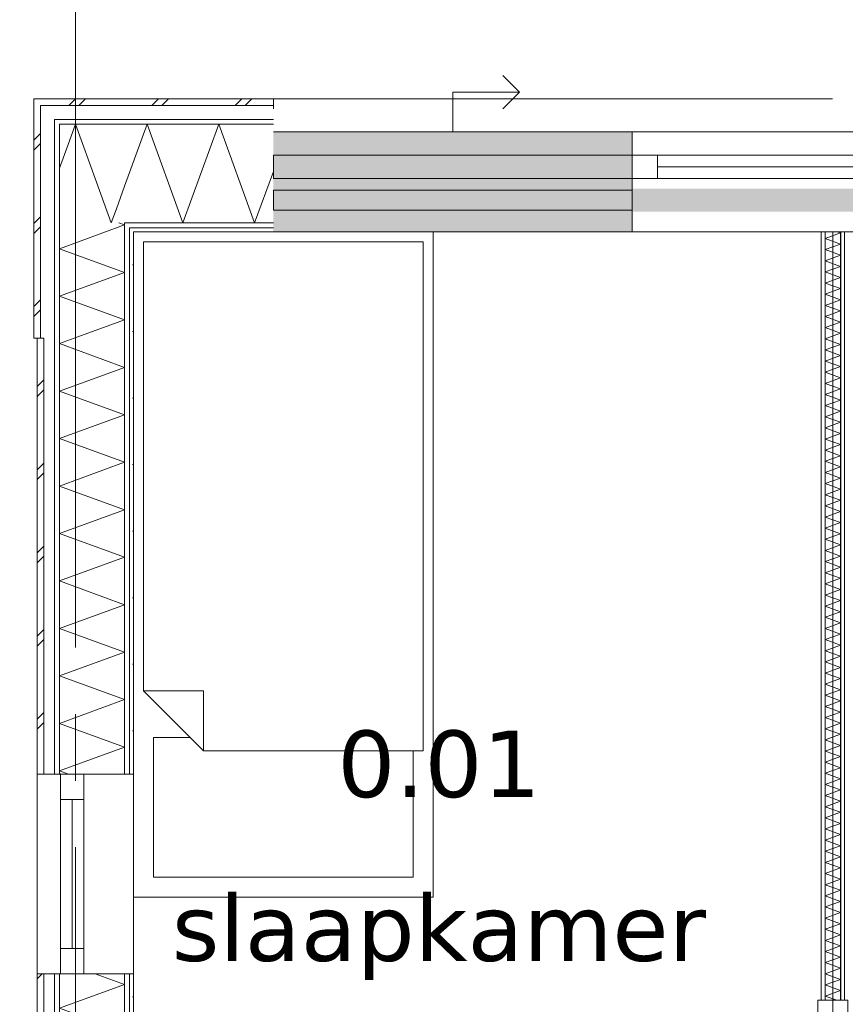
# Model space of a CAD drawing. Header units: millimetres. Extents: x -14925 to 266687, y -3550 to 35834.
# Tile 170 of 244: x 120707 to 123187, y 15278 to 18238. Entities that reach past the tile are written whole.
import ezdxf
from ezdxf.enums import TextEntityAlignment as Align

# ---------------------------------------------------------------- set-up
doc = ezdxf.new("R2010")
doc.units = ezdxf.units.MM
doc.header["$MEASUREMENT"] = 0
doc.linetypes.add('B0204', pattern=[2600, 2000, -200, 200, -200])
for name, color, linetype in [('21 Buitenwanden', 7, 'Continuous'), ('A Stramien', 7, 'Continuous'), ('New_21 Buitenwanden', 7, 'Continuous'), ('New_21 Buitenwanden 2D arcering', 7, 'Continuous'), ('New_21 Buitenwanden Afdek-arcering', 7, 'Continuous'), ('New_21 Buitenwanden Deuren', 7, 'Continuous'), ('New_21 Buitenwanden Doorsnede-arcering', 7, 'Continuous'), ('New_21 Buitenwanden Laagscheidingslijnen', 7, 'Continuous'), ('New_21 Buitenwanden Ramen', 7, 'Continuous'), ('New_22 C Binnenwanden', 7, 'Continuous'), ('New_22 C Binnenwanden Deuren', 7, 'Continuous'), ('New_22 C Binnenwanden Doorsnede-arcering', 7, 'Continuous'), ('New_22 C Binnenwanden Laagscheidingslijnen', 7, 'Continuous'), ('New_82 Interieur', 7, 'Continuous'), ('New_Z Gebruiksopp', 7, 'Continuous'), ('New_Z Gebruiksopp Zone omranding', 7, 'Continuous'), ('New_Z Gebruiksopp Zone tekst', 7, 'Continuous'), ('Tekst_dim 1_ 100 .DO', 7, 'Continuous')]:
    doc.layers.add(name, color=color, linetype=linetype)
doc.styles.add('GENERATED_STYLE_1', font='verdana.ttf')
doc.styles.add('GENERATED_STYLE_2', font='verdana.ttf')
doc.dimstyles.new('GENERATED_STYLE__2', dxfattribs={"dimtxt": 400, "dimasz": 380, "dimexe": 0.18, "dimexo": 0.0625, "dimgap": 0, "dimtad": 1, "dimtih": 1, "dimtoh": 1, "dimdec": 0, "dimzin": 0, "dimdsep": 46, "dimtxsty": 'GENERATED_STYLE_2', "dimblk": 'ARROWHEAD_7', "dimblk1": 'ARROWHEAD_7', "dimblk2": 'ARROWHEAD_7', "dimcen": 0.09, "dimse1": 1, "dimse2": 1, "dimclrd": 9, "dimclre": 9, "dimclrt": 9, "dimadec": 1, "dimazin": 0, "dimtfac": 1, "dimtdec": 4, "dimtmove": 0, "dimatfit": 3, "dimfxl": 1, "dimtolj": 1, "dimtzin": 0, "dimarcsym": 0})
pattern_1 = [(270, (120873.91, 0), (100, 0), [])]
pattern_2 = [(180, (120873.91, 0), (0, 100), [])]
pattern_3 = [(180, (120873.9, 0), (0, 346.41), [0, -200]), (180, (120773.9, -173.2), (0, 346.41), [0, -200])]
pattern_4 = [(270, (120873.9, 0), (346.41, 0), [0, -200]), (270, (121047.1, -100), (346.41, 0), [0, -200])]

# ---------------------------------------------------------------- blocks, each defined once
blk = doc.blocks.new('slaapkamer_0.01_85_1', base_point=(121966.4, 16233.8))
at = {"layer": 'New_Z Gebruiksopp Zone tekst', "color": 2, "lineweight": 0}
for tag, style, p in [('DUMMY_941', 'GENERATED_STYLE_1', (121966.4, 16171.7)), ('DUMMY_942', 'GENERATED_STYLE_2', (121966.4, 15674.5))]:
    blk.add_attdef(tag, text='', height=200, dxfattribs=dict(at, style=style)).set_placement(p, align=Align.TOP_LEFT)
for tag, style, p in [('ROOM_NUMBER', 'GENERATED_STYLE_1', (121966.4, 16101)), ('ROOM_NAME', 'GENERATED_STYLE_2', (121966.4, 15608.6))]:
    blk.add_attdef(tag, text='', height=200, dxfattribs=dict(at, style=style)).set_placement(p, align=Align.TOP_CENTER)
blk = doc.blocks.new('Rnx horizontaal 26[45]_1', base_point=(120873.9, 0))
at = {"layer": 'New_21 Buitenwanden Ramen', "color": 7, "linetype": 'Continuous', "lineweight": 0}
for p, q in [((123700.9, 17900), (122546.9, 17900)), ((122546.9, 17900), (122546.9, 17880)), ((122546.9, 17880), (122546.9, 17838)), ((123700.9, 17900), (123700.9, 17880)), ((123700.9, 17880), (123700.9, 17838)), ((122546.9, 17838), (122546.9, 17830)), ((123700.9, 17830), (122546.9, 17830)), ((122622.9, 17830), (122546.9, 17830)), ((122546.9, 17830), (122546.9, 17823)), ((122546.9, 17830), (122546.9, 17823)), ((122546.9, 17823), (122546.9, 17760)), ((122546.9, 17823), (122546.9, 17760)), ((122622.9, 17760), (122622.9, 17830)), ((123624.9, 17830), (122622.9, 17830)), ((123700.9, 17830), (123624.9, 17830)), ((123624.9, 17830), (123624.9, 17760)), ((123700.9, 17838), (123700.9, 17830)), ((123700.9, 17830), (123700.9, 17823)), ((123700.9, 17830), (123700.9, 17823)), ((123700.9, 17823), (123700.9, 17760)), ((123700.9, 17823), (123700.9, 17760)), ((123624.9, 17795), (122622.9, 17795)), ((122546.9, 17760), (122622.9, 17760)), ((122546.9, 17760), (122546.9, 17627)), ((122546.9, 17760), (122546.9, 17627)), ((122622.9, 17760), (123624.9, 17760)), ((123624.9, 17760), (123700.9, 17760)), ((123700.9, 17760), (123700.9, 17627)), ((123700.9, 17760), (123700.9, 17627)), ((122546.9, 17627), (122546.9, 17612)), ((122546.9, 17627), (122546.9, 17612)), ((122546.9, 17612), (122546.9, 17600)), ((122546.9, 17612), (122546.9, 17600)), ((123700.9, 17627), (123700.9, 17612)), ((123700.9, 17627), (123700.9, 17612)), ((123700.9, 17612), (123700.9, 17600)), ((123700.9, 17612), (123700.9, 17600)), ((122546.9, 17600), (122534.9, 17600)), ((122546.9, 17600), (122534.9, 17600)), ((123700.9, 17600), (122546.9, 17600)), ((123700.9, 17600), (123712.9, 17600)), ((123700.9, 17600), (123712.9, 17600))]:
    blk.add_line(p, q, dxfattribs=at)
for p in [(122546.9, 17830), (123700.9, 17830)]:
    blk.add_point(p, dxfattribs=at)
blk = doc.blocks.new('D1 26[113]_1', base_point=(120873.9, 0))
at = {"layer": 'New_21 Buitenwanden Deuren', "color": 7, "linetype": 'Continuous', "lineweight": 0}
for p, q in [((123700.9, 17900), (123700.9, 17880)), ((123700.9, 17880), (123700.9, 17838)), ((124778.9, 17900), (124778.9, 17880)), ((124778.9, 17880), (124778.9, 17838)), ((123700.9, 17838), (123700.9, 17830)), ((123700.9, 17830), (124778.9, 17830)), ((123700.9, 17830), (123794.9, 17830)), ((123700.9, 17760), (123700.9, 17830)), ((123700.9, 17830), (123700.9, 17823)), ((123700.9, 17830), (123700.9, 17823)), ((123700.9, 17823), (123700.9, 17760)), ((123700.9, 17823), (123700.9, 17760)), ((123794.9, 17830), (123794.9, 17760)), ((124684.9, 17820), (123794.9, 17820)), ((123794.9, 17820), (123794.9, 17760)), ((124684.9, 17760), (124684.9, 17830)), ((124684.9, 17830), (124778.9, 17830)), ((124684.9, 17760), (124684.9, 17820)), ((124778.9, 17838), (124778.9, 17830)), ((124778.9, 17830), (124778.9, 17760)), ((124778.9, 17830), (124778.9, 17823)), ((124778.9, 17830), (124778.9, 17823)), ((124778.9, 17823), (124778.9, 17760)), ((124778.9, 17823), (124778.9, 17760)), ((123794.9, 17760), (123700.9, 17760)), ((123700.9, 17760), (123700.9, 17627)), ((123700.9, 17760), (123700.9, 17627)), ((123794.9, 17760), (124684.9, 17760)), ((124684.9, 17760), (124684.9, 16870)), ((124778.9, 17760), (124684.9, 17760)), ((124778.9, 17760), (124778.9, 17627)), ((124778.9, 17760), (124778.9, 17627)), ((123700.9, 17627), (123700.9, 17612)), ((123700.9, 17627), (123700.9, 17612)), ((123700.9, 17612), (123700.9, 17600)), ((123700.9, 17612), (123700.9, 17600)), ((124778.9, 17627), (124778.9, 17612)), ((124778.9, 17627), (124778.9, 17612)), ((124778.9, 17612), (124778.9, 17600)), ((124778.9, 17612), (124778.9, 17600)), ((123700.9, 17600), (123688.9, 17600)), ((123700.9, 17600), (123688.9, 17600)), ((124778.9, 17600), (124790.9, 17600)), ((124778.9, 17600), (124790.9, 17600))]:
    blk.add_line(p, q, dxfattribs=at)
blk.add_arc((124684.9, 17760), 890, 180, 270, dxfattribs=at)
for p in [(123700.9, 17830), (124778.9, 17830)]:
    blk.add_point(p, dxfattribs=at)
blk = doc.blocks.new('DS1 in wand 26[114]_1', base_point=(120873.9, 0))
at = {"layer": 'New_21 Buitenwanden Deuren', "color": 7, "linetype": 'Continuous', "lineweight": 0}
for p, q in [((122207.9, 18020), (122157.9, 18070)), ((122007.9, 17900), (122007.9, 18020)), ((122007.9, 18020), (122207.9, 18020)), ((122207.9, 18020), (122157.9, 17970)), ((121468.9, 17900), (122546.9, 17900)), ((122546.9, 17900), (122546.9, 17880)), ((122546.9, 17880), (122546.9, 17838)), ((122546.9, 17838), (122546.9, 17823)), ((122546.9, 17823), (122546.9, 17730)), ((121468.9, 17725), (122546.9, 17725)), ((121468.9, 17665), (121468.9, 17725)), ((122546.9, 17725), (122546.9, 17665)), ((122546.9, 17665), (121468.9, 17665)), ((122546.9, 17660), (122546.9, 17627)), ((122546.9, 17660), (122546.9, 17627)), ((122546.9, 17627), (122546.9, 17612)), ((122546.9, 17627), (122546.9, 17612)), ((122546.9, 17612), (122546.9, 17600)), ((122546.9, 17612), (122546.9, 17600)), ((121468.9, 17600), (122546.9, 17600)), ((122546.9, 17600), (122622.9, 17600)), ((122546.9, 17600), (122622.9, 17600))]:
    blk.add_line(p, q, dxfattribs=at)
blk = doc.blocks.new('Wall_353_1', base_point=(121468.9, 17600))
at = {"layer": 'New_21 Buitenwanden 2D arcering', "linetype": 'Continuous', "lineweight": 0, "true_color": 0xffffff}
blk.add_hatch(color=7, dxfattribs=at).paths.add_polyline_path([(122546.9, 17730), (122546.9, 17660), (123629.9, 17660), (123629.9, 17730)])
at = {"layer": 'New_21 Buitenwanden Afdek-arcering', "linetype": 'Continuous', "lineweight": 0, "true_color": 0xffffff}
for points in [[(122546.9, 17900), (121468.9, 17900), (121468.9, 17600), (122546.9, 17600)], [(124778.9, 17900), (123700.9, 17900), (123700.9, 17600), (124778.9, 17600)]]:
    blk.add_hatch(color=7, dxfattribs=at).paths.add_polyline_path(points)
at = {"layer": 'New_21 Buitenwanden', "color": 9, "linetype": 'Continuous', "lineweight": 0}
for p, q in [((124778.9, 17900), (124778.9, 17880)), ((124778.9, 17880), (124778.9, 17838)), ((124778.9, 17838), (124778.9, 17830)), ((124778.9, 17830), (124778.9, 17823)), ((124778.9, 17823), (124778.9, 17760)), ((124778.9, 17760), (124778.9, 17627)), ((124778.9, 17627), (124778.9, 17612)), ((124778.9, 17612), (124778.9, 17600)), ((124778.9, 17600), (124790.9, 17600))]:
    blk.add_line(p, q, dxfattribs=at)
at = {"layer": 'New_21 Buitenwanden Deuren', "color": 7, "linetype": 'Continuous', "lineweight": 0}
for name in ['DS1 in wand 26[114]_1', 'D1 26[113]_1']:
    blk.add_blockref(name, (120873.9, 0), dxfattribs=at)
at = {"layer": 'New_21 Buitenwanden Ramen', "color": 7, "linetype": 'Continuous', "lineweight": 0}
blk.add_blockref('Rnx horizontaal 26[45]_1', (120873.9, 0), dxfattribs=at)
blk = doc.blocks.new('*X2406', base_point=(120873.9, 0))
at = {"layer": 'New_22 C Binnenwanden Doorsnede-arcering', "color": 7, "linetype": 'Continuous', "lineweight": 0}
for p, q in [((123126.9, 17579.8), (123172.9, 17596.5)), ((123126.9, 17579.8), (123172.9, 17563)), ((123163.3, 17600), (123172.9, 17596.5)), ((123126.9, 17546.3), (123172.9, 17563)), ((123126.9, 17546.3), (123172.9, 17529.5)), ((123126.9, 17512.8), (123172.9, 17529.5)), ((123126.9, 17512.8), (123172.9, 17496)), ((123126.9, 17479.3), (123172.9, 17496)), ((123126.9, 17479.3), (123172.9, 17462.6)), ((123126.9, 17445.8), (123172.9, 17462.6)), ((123126.9, 17445.8), (123172.9, 17429.1)), ((123126.9, 17412.3), (123172.9, 17429.1)), ((123126.9, 17412.3), (123172.9, 17395.6)), ((123126.9, 17378.9), (123172.9, 17395.6)), ((123126.9, 17378.9), (123172.9, 17362.1)), ((123126.9, 17345.4), (123172.9, 17362.1)), ((123126.9, 17345.4), (123172.9, 17328.6)), ((123126.9, 17311.9), (123172.9, 17328.6)), ((123126.9, 17311.9), (123172.9, 17295.1)), ((123126.9, 17278.4), (123172.9, 17295.1)), ((123126.9, 17278.4), (123172.9, 17261.7)), ((123126.9, 17244.9), (123172.9, 17261.7)), ((123126.9, 17244.9), (123172.9, 17228.2)), ((123126.9, 17211.4), (123172.9, 17228.2)), ((123126.9, 17211.4), (123172.9, 17194.7)), ((123126.9, 17177.9), (123172.9, 17194.7)), ((123126.9, 17177.9), (123172.9, 17161.2)), ((123126.9, 17144.5), (123172.9, 17161.2)), ((123126.9, 17144.5), (123172.9, 17127.7)), ((123126.9, 17111), (123172.9, 17127.7)), ((123126.9, 17111), (123172.9, 17094.2)), ((123126.9, 17077.5), (123172.9, 17094.2)), ((123126.9, 17077.5), (123172.9, 17060.7)), ((123126.9, 17044), (123172.9, 17060.7)), ((123126.9, 17044), (123172.9, 17027.3)), ((123126.9, 17010.5), (123172.9, 17027.3)), ((123126.9, 17010.5), (123172.9, 16993.8)), ((123126.9, 16977), (123172.9, 16993.8)), ((123126.9, 16977), (123172.9, 16960.3)), ((123126.9, 16943.5), (123172.9, 16960.3)), ((123126.9, 16943.5), (123172.9, 16926.8)), ((123126.9, 16910.1), (123172.9, 16926.8)), ((123126.9, 16910.1), (123172.9, 16893.3)), ((123126.9, 16876.6), (123172.9, 16893.3)), ((123126.9, 16876.6), (123172.9, 16859.8)), ((123126.9, 16843.1), (123172.9, 16859.8)), ((123126.9, 16843.1), (123172.9, 16826.3)), ((123126.9, 16809.6), (123172.9, 16826.3)), ((123126.9, 16809.6), (123172.9, 16792.9)), ((123126.9, 16776.1), (123172.9, 16792.9)), ((123126.9, 16776.1), (123172.9, 16759.4)), ((123126.9, 16742.6), (123172.9, 16759.4)), ((123126.9, 16742.6), (123172.9, 16725.9)), ((123126.9, 16709.1), (123172.9, 16725.9)), ((123126.9, 16709.1), (123172.9, 16692.4)), ((123126.9, 16675.7), (123172.9, 16692.4)), ((123126.9, 16675.7), (123172.9, 16658.9)), ((123126.9, 16642.2), (123172.9, 16658.9)), ((123126.9, 16642.2), (123172.9, 16625.4)), ((123126.9, 16608.7), (123172.9, 16625.4)), ((123126.9, 16608.7), (123172.9, 16591.9)), ((123126.9, 16575.2), (123172.9, 16591.9)), ((123126.9, 16575.2), (123172.9, 16558.5)), ((123126.9, 16541.7), (123172.9, 16558.5)), ((123126.9, 16541.7), (123172.9, 16525)), ((123126.9, 16508.2), (123172.9, 16525)), ((123126.9, 16508.2), (123172.9, 16491.5)), ((123126.9, 16474.7), (123172.9, 16491.5)), ((123126.9, 16474.7), (123172.9, 16458)), ((123126.9, 16441.3), (123172.9, 16458)), ((123126.9, 16441.3), (123172.9, 16424.5)), ((123126.9, 16407.8), (123172.9, 16424.5)), ((123126.9, 16407.8), (123172.9, 16391)), ((123126.9, 16374.3), (123172.9, 16391)), ((123126.9, 16374.3), (123172.9, 16357.6)), ((123126.9, 16340.8), (123172.9, 16357.6)), ((123126.9, 16340.8), (123172.9, 16324.1)), ((123126.9, 16307.3), (123172.9, 16324.1)), ((123126.9, 16307.3), (123172.9, 16290.6)), ((123126.9, 16273.8), (123172.9, 16290.6)), ((123126.9, 16273.8), (123172.9, 16257.1)), ((123126.9, 16240.4), (123172.9, 16257.1)), ((123126.9, 16240.4), (123172.9, 16223.6)), ((123126.9, 16206.9), (123172.9, 16223.6)), ((123126.9, 16206.9), (123172.9, 16190.1)), ((123126.9, 16173.4), (123172.9, 16190.1)), ((123126.9, 16173.4), (123172.9, 16156.6)), ((123126.9, 16139.9), (123172.9, 16156.6)), ((123126.9, 16139.9), (123172.9, 16123.2)), ((123126.9, 16106.4), (123172.9, 16123.2)), ((123126.9, 16106.4), (123172.9, 16089.7)), ((123126.9, 16072.9), (123172.9, 16089.7)), ((123126.9, 16072.9), (123172.9, 16056.2)), ((123126.9, 16039.4), (123172.9, 16056.2)), ((123126.9, 16039.4), (123172.9, 16022.7)), ((123126.9, 16006), (123172.9, 16022.7)), ((123126.9, 16006), (123172.9, 15989.2)), ((123126.9, 15972.5), (123172.9, 15989.2)), ((123126.9, 15972.5), (123172.9, 15955.7)), ((123126.9, 15939), (123172.9, 15955.7)), ((123126.9, 15939), (123172.9, 15922.2)), ((123126.9, 15905.5), (123172.9, 15922.2)), ((123126.9, 15905.5), (123172.9, 15888.8)), ((123126.9, 15872), (123172.9, 15888.8)), ((123126.9, 15872), (123172.9, 15855.3)), ((123126.9, 15838.5), (123172.9, 15855.3)), ((123126.9, 15838.5), (123172.9, 15821.8)), ((123126.9, 15805), (123172.9, 15821.8)), ((123126.9, 15805), (123172.9, 15788.3)), ((123126.9, 15771.6), (123172.9, 15788.3)), ((123126.9, 15771.6), (123172.9, 15754.8)), ((123126.9, 15738.1), (123172.9, 15754.8)), ((123126.9, 15738.1), (123172.9, 15721.3)), ((123126.9, 15704.6), (123172.9, 15721.3)), ((123126.9, 15704.6), (123172.9, 15687.8)), ((123126.9, 15671.1), (123172.9, 15687.8)), ((123126.9, 15671.1), (123172.9, 15654.4)), ((123126.9, 15637.6), (123172.9, 15654.4)), ((123126.9, 15637.6), (123172.9, 15620.9)), ((123126.9, 15604.1), (123172.9, 15620.9)), ((123126.9, 15604.1), (123172.9, 15587.4)), ((123126.9, 15570.6), (123172.9, 15587.4)), ((123126.9, 15570.6), (123172.9, 15553.9)), ((123126.9, 15537.2), (123172.9, 15553.9)), ((123126.9, 15537.2), (123172.9, 15520.4)), ((123126.9, 15503.7), (123172.9, 15520.4)), ((123126.9, 15503.7), (123172.9, 15486.9)), ((123126.9, 15470.2), (123172.9, 15486.9)), ((123126.9, 15470.2), (123172.9, 15453.4)), ((123126.9, 15436.7), (123172.9, 15453.4)), ((123126.9, 15436.7), (123172.9, 15420)), ((123126.9, 15403.2), (123172.9, 15420)), ((123126.9, 15403.2), (123172.9, 15386.5)), ((123126.9, 15369.7), (123172.9, 15386.5)), ((123126.9, 15369.7), (123172.9, 15353)), ((123126.9, 15336.2), (123172.9, 15353)), ((123126.9, 15336.2), (123172.9, 15319.5)), ((123126.9, 15302.8), (123172.9, 15319.5)), ((123126.9, 15302.8), (123162, 15290))]:
    blk.add_line(p, q, dxfattribs=at)
blk = doc.blocks.new('D1 bl 26[116]_1', base_point=(120873.9, 0))
at = {"layer": 'New_22 C Binnenwanden Deuren', "color": 7, "linetype": 'Continuous', "lineweight": 0}
for p, q in [((123104.9, 15290), (123104.9, 15240)), ((123194.9, 15290), (123104.9, 15290)), ((123114.9, 15290), (123126.9, 15290)), ((123126.9, 15290), (123172.9, 15290)), ((123172.9, 15290), (123184.9, 15290)), ((123194.9, 15240), (123194.9, 15290)), ((123104.9, 15240), (123194.9, 15240)), ((123154.9, 14440), (123154.9, 15240)), ((123154.9, 15240), (123194.9, 15240)), ((123194.9, 15240), (123194.9, 14440)), ((123194.9, 14440), (123104.9, 14440)), ((123104.9, 14440), (123104.9, 14390)), ((123194.9, 14440), (123154.9, 14440)), ((123194.9, 14440), (123994.9, 14440)), ((123194.9, 14390), (123194.9, 14440)), ((123104.9, 14390), (123194.9, 14390)), ((123114.9, 14390), (123126.9, 14390)), ((123126.9, 14390), (123172.9, 14390)), ((123172.9, 14390), (123184.9, 14390))]:
    blk.add_line(p, q, dxfattribs=at)
blk.add_arc((123194.9, 14440), 800, 0, 90, dxfattribs=at)
blk = doc.blocks.new('Wall_355_1', base_point=(123149.9, 17600))
at = {"layer": 'New_22 C Binnenwanden Doorsnede-arcering', "linetype": 'Continuous', "lineweight": 0, "true_color": 0x000000}
h = blk.add_hatch(dxfattribs=at)
h.set_pattern_fill('325_Houtachtig_plaatmate_E0', color=18, style=0, pattern_type=2)
h.set_pattern_definition(pattern_1)
h.paths.add_polyline_path([(123126.9, 17600), (123114.9, 17600), (123114.9, 15290), (123126.9, 15290)])
h = blk.add_hatch(dxfattribs=at)
h.set_pattern_fill('325_Houtachtig_plaatmate_E0', color=18, style=0, pattern_type=2)
h.set_pattern_definition(pattern_1)
h.paths.add_polyline_path([(123184.9, 17600), (123172.9, 17600), (123172.9, 15290), (123184.9, 15290)])
at = {"layer": 'New_22 C Binnenwanden', "color": 1, "linetype": 'Continuous', "lineweight": 0}
for p, q in [((123114.9, 15290), (123126.9, 15290)), ((123126.9, 15290), (123172.9, 15290)), ((123172.9, 15290), (123184.9, 15290))]:
    blk.add_line(p, q, dxfattribs=at)
at = {"layer": 'New_22 C Binnenwanden', "color": 1, "linetype": 'Continuous', "lineweight": 0, "flags": 128}
for points in [[(123114.9, 17600), (123114.9, 15290)], [(123184.9, 15290), (123184.9, 17600)]]:
    blk.add_lwpolyline(points, dxfattribs=at)
at = {"layer": 'New_22 C Binnenwanden Laagscheidingslijnen', "color": 1, "linetype": 'Continuous', "lineweight": 0}
for p, q in [((123126.9, 17600), (123126.9, 15290)), ((123172.9, 17600), (123172.9, 15290))]:
    blk.add_line(p, q, dxfattribs=at)
at = {"layer": 'New_22 C Binnenwanden', "color": 1, "lineweight": 0}
blk.add_blockref('*X2406', (120873.9, 0), dxfattribs=at)
at = {"layer": 'New_22 C Binnenwanden Deuren', "color": 7, "linetype": 'Continuous', "lineweight": 0}
blk.add_blockref('D1 bl 26[116]_1', (120873.9, 0), dxfattribs=at)
blk = doc.blocks.new('*X3433', base_point=(120873.9, 0))
at = {"layer": 'New_21 Buitenwanden Doorsnede-arcering', "color": 7, "linetype": 'Continuous', "lineweight": 0}
for p, q in [((120851.9, 17862.6), (120825.9, 17791.1)), ((120937.3, 17748.8), (120981.6, 17627)), ((120997, 17669.2), (120981.6, 17627))]:
    blk.add_line(p, q, dxfattribs=at)
blk = doc.blocks.new('*X3435', base_point=(120873.9, 0))
at = {"layer": 'New_21 Buitenwanden Doorsnede-arcering', "color": 7, "linetype": 'Continuous', "lineweight": 0}
for p, q in [((120853.9, 17980), (120873.9, 18000)), ((120883.9, 17980), (120903.9, 18000)), ((121103.9, 17980), (121123.9, 18000)), ((121133.9, 17980), (121153.9, 18000)), ((121353.9, 17980), (121373.9, 18000)), ((121383.9, 17980), (121403.9, 18000))]:
    blk.add_line(p, q, dxfattribs=at)
blk = doc.blocks.new('*X3437', base_point=(120873.9, 0))
at = {"layer": 'New_21 Buitenwanden Doorsnede-arcering', "color": 7, "linetype": 'Continuous', "lineweight": 0}
for p, q in [((121089.4, 17923), (121021.9, 17737.6)), ((121089.4, 17923), (121197.1, 17627)), ((121304.8, 17923), (121197.1, 17627)), ((121304.8, 17923), (121412.6, 17627)), ((121468.9, 17781.7), (121412.6, 17627))]:
    blk.add_line(p, q, dxfattribs=at)
blk = doc.blocks.new('*X3438', base_point=(120873.9, 0))
at = {"layer": 'New_21 Buitenwanden Doorsnede-arcering', "color": 7, "linetype": 'Continuous', "lineweight": 0}
for p, q in [((120873.9, 17923), (120851.9, 17862.6)), ((120873.9, 17923), (120937.3, 17748.8)), ((121021.9, 17737.6), (120997, 17669.2))]:
    blk.add_line(p, q, dxfattribs=at)
blk = doc.blocks.new('Wall_530_1', base_point=(121468.9, 17600))
at = {"layer": 'New_21 Buitenwanden Doorsnede-arcering', "linetype": 'Continuous', "lineweight": 0, "true_color": 0x000000}
h = blk.add_hatch(dxfattribs=at)
h.set_pattern_fill('325_Houtachtig_plaatmate_E0', color=18, style=0, pattern_type=2)
h.set_pattern_definition(pattern_2)
h.paths.add_polyline_path([(120810.9, 17923), (120825.9, 17923), (120825.9, 17938), (120810.9, 17938)])
h = blk.add_hatch(dxfattribs=at)
h.set_pattern_fill('325_Houtachtig_plaatmate_E0', color=18, style=0, pattern_type=2)
h.set_pattern_definition(pattern_2)
h.paths.add_polyline_path([(120825.9, 17923), (121468.9, 17923), (121468.9, 17938), (120825.9, 17938)])
h = blk.add_hatch(dxfattribs=at)
h.set_pattern_fill('325_Houtachtig_plaatmate_E0', color=18, style=0, pattern_type=2)
h.set_pattern_definition(pattern_2)
h.paths.add_polyline_path([(121036.9, 17612), (121036.9, 17616), (121028.7, 17627), (121021.9, 17627), (121021.9, 17612)])
h = blk.add_hatch(dxfattribs=at)
h.set_pattern_fill('325_Houtachtig_plaatmate_E0', color=18, style=0, pattern_type=2)
h.set_pattern_definition(pattern_2)
h.paths.add_polyline_path([(121036.9, 17627), (121028.7, 17627), (121036.9, 17616)])
h = blk.add_hatch(dxfattribs=at)
h.set_pattern_fill('325_Houtachtig_plaatmate_E0', color=18, style=0, pattern_type=2)
h.set_pattern_definition(pattern_2)
h.paths.add_polyline_path([(121036.9, 17616), (121039.9, 17612), (121468.9, 17612), (121468.9, 17627), (121036.9, 17627)])
h = blk.add_hatch(dxfattribs=at)
h.set_pattern_fill('325_Houtachtig_plaatmate_E0', color=18, style=0, pattern_type=2)
h.set_pattern_definition(pattern_2)
h.paths.add_polyline_path([(121039.9, 17612), (121036.9, 17616), (121036.9, 17612)])
h = blk.add_hatch(dxfattribs=at)
h.set_pattern_fill('720_Gips_0001', color=18, style=0, pattern_type=2)
h.set_pattern_definition(pattern_3)
h.paths.add_polyline_path([(121036.9, 17612), (121036.9, 17600), (121048.9, 17600), (121039.9, 17612)])
h = blk.add_hatch(dxfattribs=at)
h.set_pattern_fill('720_Gips_0001', color=18, style=0, pattern_type=2)
h.set_pattern_definition(pattern_3)
h.paths.add_polyline_path([(121039.9, 17612), (121048.9, 17600), (121048.9, 17612)])
h = blk.add_hatch(dxfattribs=at)
h.set_pattern_fill('720_Gips_0001', color=18, style=0, pattern_type=2)
h.set_pattern_definition(pattern_3)
h.paths.add_polyline_path([(121048.9, 17600), (121468.9, 17600), (121468.9, 17612), (121048.9, 17612)])
at = {"layer": 'New_21 Buitenwanden', "color": 9, "linetype": 'Continuous', "lineweight": 0, "flags": 128}
for points in [[(120748.9, 18000), (120748.9, 17980)], [(121468.9, 18000), (120748.9, 18000)], [(121468.9, 18000), (121468.9, 17980)], [(121468.9, 17980), (121468.9, 17970)], [(121048.9, 17600), (121468.9, 17600)]]:
    blk.add_lwpolyline(points, dxfattribs=at)
at = {"layer": 'New_21 Buitenwanden Laagscheidingslijnen', "color": 9, "linetype": 'Continuous', "lineweight": 0}
for p, q in [((120810.9, 17980), (120768.9, 17980)), ((120768.9, 17973.3), (120768.9, 17980)), ((120768.9, 17973.3), (120768.9, 17938)), ((121468.9, 17980), (120810.9, 17980)), ((120825.9, 17938), (120810.9, 17938)), ((120810.9, 17923), (120810.9, 17938)), ((121468.9, 17938), (120825.9, 17938)), ((121021.9, 17923), (120825.9, 17923)), ((120825.9, 17897.3), (120825.9, 17923)), ((121468.9, 17923), (121021.9, 17923)), ((120825.9, 17897.3), (120825.9, 17627)), ((121028.7, 17627), (121021.9, 17627)), ((121021.9, 17627), (121021.9, 17612)), ((121036.9, 17627), (121028.7, 17627)), ((121468.9, 17627), (121036.9, 17627)), ((121039.9, 17612), (121036.9, 17612)), ((121036.9, 17612), (121036.9, 17600)), ((121048.9, 17612), (121039.9, 17612)), ((121468.9, 17612), (121048.9, 17612))]:
    blk.add_line(p, q, dxfattribs=at)
at = {"layer": 'New_21 Buitenwanden', "color": 1, "lineweight": 0}
for name in ['*X3435', '*X3438', '*X3437', '*X3433']:
    blk.add_blockref(name, (120873.9, 0), dxfattribs=at)
blk = doc.blocks.new('*X3648', base_point=(120873.9, 0))
at = {"layer": 'New_21 Buitenwanden Doorsnede-arcering', "color": 7, "linetype": 'Continuous', "lineweight": 0}
for p, q in [((120758.9, 17135), (120778.9, 17155)), ((120758.9, 17105), (120778.9, 17125)), ((120758.9, 16885), (120773.9, 16900)), ((120773.9, 16900), (120778.9, 16905)), ((120758.9, 16855), (120778.9, 16875)), ((120758.9, 16635), (120778.9, 16655)), ((120758.9, 16605), (120778.9, 16625)), ((120758.9, 16385), (120773.9, 16400)), ((120773.9, 16400), (120778.9, 16405)), ((120758.9, 16355), (120778.9, 16375)), ((120758.9, 16135), (120778.9, 16155)), ((120758.9, 16105), (120778.9, 16125))]:
    blk.add_line(p, q, dxfattribs=at)
blk = doc.blocks.new('*X3649', base_point=(120873.9, 0))
at = {"layer": 'New_21 Buitenwanden Doorsnede-arcering', "color": 7, "linetype": 'Continuous', "lineweight": 0}
blk.add_line((120758.9, 15355), (120773.9, 15370), dxfattribs=at)
blk = doc.blocks.new('*X3650', base_point=(120873.9, 0))
at = {"layer": 'New_21 Buitenwanden Doorsnede-arcering', "color": 7, "linetype": 'Continuous', "lineweight": 0}
for p, q in [((120825.9, 17263.8), (120870.3, 17280)), ((120825.9, 17263.8), (121021.9, 17192.5)), ((120825.9, 17121.2), (121021.9, 17192.5)), ((120825.9, 17121.2), (121021.9, 17049.8)), ((120825.9, 16978.5), (121021.9, 17049.8)), ((120825.9, 16978.5), (121021.9, 16907.1)), ((120825.9, 16835.8), (121021.9, 16907.1)), ((120825.9, 16835.8), (121021.9, 16764.5)), ((120825.9, 16693.1), (121021.9, 16764.5)), ((120825.9, 16693.1), (121021.9, 16621.8)), ((120825.9, 16550.5), (121021.9, 16621.8)), ((120825.9, 16550.5), (121021.9, 16479.1)), ((120825.9, 16407.8), (121021.9, 16479.1)), ((120825.9, 16407.8), (121021.9, 16336.4)), ((120825.9, 16265.1), (121021.9, 16336.4)), ((120825.9, 16265.1), (121021.9, 16193.8)), ((120825.9, 16122.4), (121021.9, 16193.8)), ((120825.9, 16122.4), (121021.9, 16051.1)), ((120825.9, 15979.7), (121021.9, 16051.1)), ((120825.9, 15979.7), (120852.7, 15970))]:
    blk.add_line(p, q, dxfattribs=at)
blk = doc.blocks.new('*X3651', base_point=(120873.9, 0))
at = {"layer": 'New_21 Buitenwanden Doorsnede-arcering', "color": 7, "linetype": 'Continuous', "lineweight": 0}
for p, q in [((120933.2, 15370), (121021.9, 15337.7)), ((120825.9, 15266.4), (121021.9, 15337.7)), ((120825.9, 15266.4), (121021.9, 15195)), ((120825.9, 15123.7), (121021.9, 15195)), ((120825.9, 15123.7), (121021.9, 15052.4)), ((120825.9, 14981), (121021.9, 15052.4)), ((120825.9, 14981), (121021.9, 14909.7)), ((120825.9, 14838.3), (121021.9, 14909.7)), ((120825.9, 14838.3), (121021.9, 14767)), ((120825.9, 14695.7), (121021.9, 14767)), ((120825.9, 14695.7), (121021.9, 14624.3)), ((120825.9, 14553), (121021.9, 14624.3)), ((120825.9, 14553), (121021.9, 14481.6)), ((120825.9, 14410.3), (121021.9, 14481.6)), ((120825.9, 14410.3), (121021.9, 14339)), ((120825.9, 14267.6), (121021.9, 14339)), ((120825.9, 14267.6), (121021.9, 14196.3)), ((120825.9, 14125), (121021.9, 14196.3)), ((120825.9, 14125), (121021.9, 14053.6)), ((120825.9, 13982.3), (121021.9, 14053.6)), ((120825.9, 13982.3), (121021.9, 13910.9)), ((120825.9, 13839.6), (121021.9, 13910.9)), ((120825.9, 13839.6), (121021.9, 13768.3)), ((120825.9, 13696.9), (121021.9, 13768.3)), ((120825.9, 13696.9), (121021.9, 13625.6)), ((120825.9, 13554.3), (121021.9, 13625.6)), ((120825.9, 13554.3), (121021.9, 13482.9)), ((120825.9, 13411.6), (121021.9, 13482.9)), ((120825.9, 13411.6), (121021.9, 13340.2)), ((120825.9, 13268.9), (121021.9, 13340.2)), ((120825.9, 13268.9), (121021.9, 13197.6)), ((120825.9, 13126.2), (121021.9, 13197.6)), ((120825.9, 13126.2), (121021.9, 13054.9)), ((120825.9, 12983.5), (121021.9, 13054.9)), ((120825.9, 12983.5), (121021.9, 12912.2)), ((121010.3, 12908), (121021.9, 12912.2))]:
    blk.add_line(p, q, dxfattribs=at)
blk = doc.blocks.new('Rnx horizontaal 26[59]_1', base_point=(120873.9, 0))
at = {"layer": 'New_21 Buitenwanden Ramen', "color": 7, "linetype": 'Continuous', "lineweight": 0}
for p, q in [((121048.9, 15970), (121048.9, 15982)), ((121048.9, 15970), (121048.9, 15982)), ((120758.9, 15370), (120758.9, 15970)), ((120758.9, 15970), (120778.9, 15970)), ((120778.9, 15970), (120810.9, 15970)), ((120810.9, 15970), (120825.9, 15970)), ((120825.9, 15970), (120828.9, 15970)), ((120828.9, 15370), (120828.9, 15970)), ((120828.9, 15894), (120828.9, 15970)), ((120828.9, 15970), (120898.9, 15970)), ((120828.9, 15970), (120898.9, 15970)), ((120898.9, 15970), (120898.9, 15894)), ((120898.9, 15970), (121021.9, 15970)), ((120898.9, 15970), (121021.9, 15970)), ((121021.9, 15970), (121036.9, 15970)), ((121021.9, 15970), (121036.9, 15970)), ((121036.9, 15970), (121048.9, 15970)), ((121036.9, 15970), (121048.9, 15970)), ((121048.9, 15370), (121048.9, 15970)), ((120898.9, 15894), (120828.9, 15894)), ((120828.9, 15446), (120828.9, 15894)), ((120863.9, 15446), (120863.9, 15894)), ((120898.9, 15894), (120898.9, 15446)), ((120828.9, 15370), (120828.9, 15446)), ((120828.9, 15446), (120898.9, 15446)), ((120898.9, 15446), (120898.9, 15370)), ((120758.9, 15370), (120778.9, 15370)), ((120778.9, 15370), (120810.9, 15370)), ((120810.9, 15370), (120825.9, 15370)), ((120825.9, 15370), (120828.9, 15370)), ((120828.9, 15370), (120898.9, 15370)), ((120828.9, 15370), (120898.9, 15370)), ((120898.9, 15370), (121021.9, 15370)), ((120898.9, 15370), (121021.9, 15370)), ((121021.9, 15370), (121036.9, 15370)), ((121021.9, 15370), (121036.9, 15370)), ((121036.9, 15370), (121048.9, 15370)), ((121036.9, 15370), (121048.9, 15370)), ((121048.9, 15370), (121048.9, 15358)), ((121048.9, 15370), (121048.9, 15358))]:
    blk.add_line(p, q, dxfattribs=at)
for p in [(120828.9, 15970), (120828.9, 15370)]:
    blk.add_point(p, dxfattribs=at)
blk = doc.blocks.new('Wall_564_1', base_point=(121048.9, 11470))
at = {"layer": 'New_21 Buitenwanden Doorsnede-arcering', "linetype": 'Continuous', "lineweight": 0, "true_color": 0x000000}
h = blk.add_hatch(dxfattribs=at)
h.set_pattern_fill('325_Houtachtig_plaatmate_E0', color=18, style=0, pattern_type=2)
h.set_pattern_definition(pattern_1)
h.paths.add_polyline_path([(120825.9, 17280), (120810.9, 17280), (120810.9, 15970), (120825.9, 15970)])
h = blk.add_hatch(dxfattribs=at)
h.set_pattern_fill('325_Houtachtig_plaatmate_E0', color=18, style=0, pattern_type=2)
h.set_pattern_definition(pattern_1)
h.paths.add_polyline_path([(121036.9, 17280), (121021.9, 17280), (121021.9, 15970), (121036.9, 15970)])
h = blk.add_hatch(dxfattribs=at)
h.set_pattern_fill('720_Gips_0001', color=18, style=0, pattern_type=2)
h.set_pattern_definition(pattern_4)
h.paths.add_polyline_path([(121036.9, 15970), (121048.9, 15970), (121048.9, 17280), (121036.9, 17280)])
h = blk.add_hatch(dxfattribs=at)
h.set_pattern_fill('325_Houtachtig_plaatmate_E0', color=18, style=0, pattern_type=2)
h.set_pattern_definition(pattern_1)
h.paths.add_polyline_path([(120810.9, 11470), (120825.9, 11470), (120825.9, 15370), (120810.9, 15370)])
h = blk.add_hatch(dxfattribs=at)
h.set_pattern_fill('325_Houtachtig_plaatmate_E0', color=18, style=0, pattern_type=2)
h.set_pattern_definition(pattern_1)
h.paths.add_polyline_path([(121021.9, 12920), (121036.9, 12920), (121036.9, 15370), (121021.9, 15370)])
h = blk.add_hatch(dxfattribs=at)
h.set_pattern_fill('720_Gips_0001', color=18, style=0, pattern_type=2)
h.set_pattern_definition(pattern_4)
h.paths.add_polyline_path([(121036.9, 12920), (121048.9, 12920), (121048.9, 15370), (121036.9, 15370)])
at = {"layer": 'New_21 Buitenwanden', "color": 9, "linetype": 'Continuous', "lineweight": 0}
for p, q in [((121048.9, 15970), (121048.9, 15982)), ((120758.9, 15970), (120778.9, 15970)), ((120778.9, 15970), (120810.9, 15970)), ((120810.9, 15970), (120825.9, 15970)), ((120825.9, 15970), (120828.9, 15970)), ((120828.9, 15970), (120898.9, 15970)), ((120898.9, 15970), (121021.9, 15970)), ((121021.9, 15970), (121036.9, 15970)), ((121036.9, 15970), (121048.9, 15970)), ((120758.9, 15370), (120778.9, 15370)), ((120778.9, 15370), (120810.9, 15370)), ((120810.9, 15370), (120825.9, 15370)), ((120825.9, 15370), (120828.9, 15370)), ((120828.9, 15370), (120898.9, 15370)), ((120898.9, 15370), (121021.9, 15370)), ((121021.9, 15370), (121036.9, 15370)), ((121036.9, 15370), (121048.9, 15370)), ((121048.9, 15370), (121048.9, 15358))]:
    blk.add_line(p, q, dxfattribs=at)
at = {"layer": 'New_21 Buitenwanden', "color": 9, "linetype": 'Continuous', "lineweight": 0, "flags": 128}
for points in [[(120758.9, 17280), (120758.9, 15970)], [(120778.9, 17280), (120768.9, 17280)], [(121048.9, 15970), (121048.9, 17280)], [(120758.9, 15370), (120758.9, 11470)], [(121048.9, 12920), (121048.9, 15370)]]:
    blk.add_lwpolyline(points, dxfattribs=at)
at = {"layer": 'New_21 Buitenwanden Laagscheidingslijnen', "color": 9, "linetype": 'Continuous', "lineweight": 0}
for p, q in [((120778.9, 17280), (120778.9, 15970)), ((120810.9, 17280), (120810.9, 15970)), ((120825.9, 17280), (120825.9, 15970)), ((121021.9, 17280), (121021.9, 15970)), ((121036.9, 17280), (121036.9, 15970)), ((120778.9, 15370), (120778.9, 11470)), ((120810.9, 15370), (120810.9, 11470)), ((120825.9, 15370), (120825.9, 12908)), ((121021.9, 15370), (121021.9, 12920)), ((121036.9, 15370), (121036.9, 12920))]:
    blk.add_line(p, q, dxfattribs=at)
at = {"layer": 'New_21 Buitenwanden', "color": 1, "lineweight": 0}
for name in ['*X3650', '*X3648', '*X3649', '*X3651']:
    blk.add_blockref(name, (120873.9, 0), dxfattribs=at)
at = {"layer": 'New_21 Buitenwanden Ramen', "color": 7, "linetype": 'Continuous', "lineweight": 0}
blk.add_blockref('Rnx horizontaal 26[59]_1', (120873.9, 0), dxfattribs=at)
blk = doc.blocks.new('*X3657', base_point=(120873.9, 0))
at = {"layer": 'New_21 Buitenwanden Doorsnede-arcering', "color": 7, "linetype": 'Continuous', "lineweight": 0}
for p, q in [((120748.9, 17875), (120768.9, 17895)), ((120748.9, 17845), (120768.9, 17865)), ((120748.9, 17625), (120768.9, 17645)), ((120753.9, 17600), (120768.9, 17615)), ((120748.9, 17595), (120753.9, 17600)), ((120748.9, 17375), (120768.9, 17395)), ((120748.9, 17345), (120768.9, 17365))]:
    blk.add_line(p, q, dxfattribs=at)
blk = doc.blocks.new('*X3658', base_point=(120873.9, 0))
at = {"layer": 'New_21 Buitenwanden Doorsnede-arcering', "color": 7, "linetype": 'Continuous', "lineweight": 0}
for p, q in [((120825.9, 17549.2), (121021.9, 17620.5)), ((121004.1, 17627), (121021.9, 17620.5)), ((120825.9, 17549.2), (121021.9, 17477.9)), ((120825.9, 17406.5), (121021.9, 17477.9)), ((120825.9, 17406.5), (121021.9, 17335.2)), ((120870.3, 17280), (121021.9, 17335.2))]:
    blk.add_line(p, q, dxfattribs=at)
blk = doc.blocks.new('Wall_565_1', base_point=(121048.9, 17280))
at = {"layer": 'New_21 Buitenwanden Doorsnede-arcering', "linetype": 'Continuous', "lineweight": 0, "true_color": 0x000000}
h = blk.add_hatch(dxfattribs=at)
h.set_pattern_fill('325_Houtachtig_plaatmate_E0', color=18, style=0, pattern_type=2)
h.set_pattern_definition(pattern_1)
h.paths.add_polyline_path([(120810.9, 17917.3), (120825.9, 17897.3), (120825.9, 17923), (120810.9, 17923)])
h = blk.add_hatch(dxfattribs=at)
h.set_pattern_fill('325_Houtachtig_plaatmate_E0', color=18, style=0, pattern_type=2)
h.set_pattern_definition(pattern_1)
h.paths.add_polyline_path([(120810.9, 17917.3), (120810.9, 17280), (120825.9, 17280), (120825.9, 17897.3)])
h = blk.add_hatch(dxfattribs=at)
h.set_pattern_fill('325_Houtachtig_plaatmate_E0', color=18, style=0, pattern_type=2)
h.set_pattern_definition(pattern_1)
h.paths.add_polyline_path([(121021.9, 17612), (121021.9, 17280), (121036.9, 17280), (121036.9, 17612)])
h = blk.add_hatch(dxfattribs=at)
h.set_pattern_fill('720_Gips_0001', color=18, style=0, pattern_type=2)
h.set_pattern_definition(pattern_4)
h.paths.add_polyline_path([(121036.9, 17600), (121036.9, 17280), (121048.9, 17280), (121048.9, 17600)])
at = {"layer": 'New_21 Buitenwanden', "color": 9, "linetype": 'Continuous', "lineweight": 0, "flags": 128}
for points in [[(120748.9, 17980), (120748.9, 17280)], [(121048.9, 17280), (121048.9, 17600)], [(120748.9, 17280), (120768.9, 17280)], [(120768.9, 17280), (120778.9, 17280)]]:
    blk.add_lwpolyline(points, dxfattribs=at)
at = {"layer": 'New_21 Buitenwanden Laagscheidingslijnen', "color": 9, "linetype": 'Continuous', "lineweight": 0}
for p, q in [((120768.9, 17973.3), (120768.9, 17980)), ((120768.9, 17973.3), (120768.9, 17938)), ((120768.9, 17938), (120768.9, 17280)), ((120810.9, 17923), (120810.9, 17938)), ((120810.9, 17917.3), (120810.9, 17923)), ((120810.9, 17917.3), (120810.9, 17280)), ((120825.9, 17897.3), (120825.9, 17923)), ((120825.9, 17897.3), (120825.9, 17627)), ((120825.9, 17627), (120825.9, 17280)), ((121021.9, 17627), (121021.9, 17612)), ((121021.9, 17612), (121021.9, 17280)), ((121036.9, 17612), (121036.9, 17600)), ((121036.9, 17600), (121036.9, 17280))]:
    blk.add_line(p, q, dxfattribs=at)
at = {"layer": 'New_21 Buitenwanden', "color": 1, "lineweight": 0}
for name in ['*X3657', '*X3658']:
    blk.add_blockref(name, (120873.9, 0), dxfattribs=at)
blk = doc.blocks.new('Standard grid marker_2')
at = {"layer": 'A Stramien', "color": 7, "linetype": 'B0204', "lineweight": 0}
blk.add_line((1000, 0), (24500, 0), dxfattribs=at)
at = {"layer": 'A Stramien', "color": 9, "lineweight": 0, "style": 'GENERATED_STYLE_2'}
blk.add_attdef('AC_MarkerText_1', text='', height=400, rotation=90, dxfattribs=at).set_placement((-948.6, -142.5), align=Align.TOP_CENTER)
blk = doc.blocks.new('Bed 01 26[153]_1', base_point=(121948.9, 17600))
at = {"layer": 'New_82 Interieur', "color": 7, "linetype": 'Continuous', "lineweight": 0}
for p, q in [((121948.9, 17600), (121048.9, 17600)), ((121048.9, 17600), (121048.9, 15600)), ((121948.9, 15600), (121948.9, 17600)), ((121078.9, 16220), (121258.9, 16220)), ((121258.9, 16040), (121258.9, 16220)), ((121048.9, 15600), (121948.9, 15600))]:
    blk.add_line(p, q, dxfattribs=at)
at = {"layer": 'New_82 Interieur', "color": 7, "linetype": 'Continuous', "lineweight": 0, "flags": 128}
for points in [[(121918.9, 17570), (121078.9, 17570), (121078.9, 16220), (121258.9, 16040), (121918.9, 16040)], [(121258.9, 16040), (121218.9, 16080), (121108.9, 16080), (121108.9, 15660), (121888.9, 15660), (121888.9, 16040)]]:
    blk.add_lwpolyline(points, close=True, dxfattribs=at)
blk = doc.blocks.new('Standard grid marker_3')
at = {"layer": 'A Stramien', "color": 7, "linetype": 'B0204', "lineweight": 0}
blk.add_line((1000, 0), (46550, 0), dxfattribs=at)
at = {"layer": 'A Stramien', "color": 9, "lineweight": 0, "style": 'GENERATED_STYLE_2'}
for tag, p in [('AC_MarkerText_1_0', (-600, 206.1)), ('AC_MarkerText_1_1', (48150, 206.1))]:
    blk.add_attdef(tag, text='', height=400, dxfattribs=at).set_placement(p, align=Align.TOP_CENTER)
blk = doc.blocks.new('Beam_69_1', base_point=(121468.9, 17830))
at = {"layer": '21 Buitenwanden', "color": 7, "linetype": 'Continuous', "lineweight": 0}
for p, q in [((121468.9, 17830), (121544.9, 17830)), ((121468.9, 17760), (121468.9, 17830)), ((121544.9, 17830), (122470.9, 17830)), ((122470.9, 17830), (122546.9, 17830)), ((122546.9, 17760), (122546.9, 17830)), ((121468.9, 17760), (121544.9, 17760)), ((121544.9, 17760), (122470.9, 17760)), ((122470.9, 17760), (122546.9, 17760))]:
    blk.add_line(p, q, dxfattribs=at)
blk = doc.blocks.new('*D3813', base_point=(120873.9, 0))
at = {"layer": 'Tekst_dim 1_ 100 .DO', "color": 9, "linetype": 'Continuous', "lineweight": 0}
for p, q in [((120748.9, 19125), (120748.9, 19875)), ((111198.9, 19500), (118448.9, 19500)), ((118448.9, 19500), (120848.9, 19500))]:
    blk.add_line(p, q, dxfattribs=at)
blk.add_circle((120748.9, 19500), 100, dxfattribs=at)
at = {"layer": 'Tekst_dim 1_ 100 .DO', "color": 9, "lineweight": 0, "insert": (118751.6, 19580), "char_height": 400, "attachment_point": 7, "style": 'GENERATED_STYLE_2'}
blk.add_mtext('\\A1;{\\pql;\\fVerdana|b0|i0|c0|p0;\\W1.000000;2.400}', dxfattribs=at)
blk = doc.blocks.new('ARROWHEAD_7')
at = {"color": 0, "linetype": 'Continuous', "lineweight": 0}
for p, q in [((0, -0.25), (0, 0.25)), ((0, 0), (-1, 0)), ((-0.25, 0), (0.25, 0))]:
    blk.add_line(p, q, dxfattribs=at)
blk.add_circle((0, 0), 0.25, dxfattribs=at)
blk = doc.blocks.new('*D3814', base_point=(120873.9, 0))
at = {"layer": 'Tekst_dim 1_ 100 .DO', "color": 9, "linetype": 'Continuous', "lineweight": 0}
for p, q in [((120873.9, 19125), (120873.9, 19875)), ((118448.9, 19500), (120848.9, 19500)), ((120848.9, 19500), (120973.9, 19500))]:
    blk.add_line(p, q, dxfattribs=at)
blk.add_circle((120873.9, 19500), 100, dxfattribs=at)
blk = doc.blocks.new('*D3815', base_point=(120873.9, 0))
at = {"layer": 'Tekst_dim 1_ 100 .DO', "color": 9, "linetype": 'Continuous', "lineweight": 0}
for p, q in [((125373.9, 19125), (125373.9, 19875)), ((120848.9, 19500), (120973.9, 19500)), ((120973.9, 19500), (125473.9, 19500))]:
    blk.add_line(p, q, dxfattribs=at)
blk.add_circle((125373.9, 19500), 100, dxfattribs=at)
at = {"layer": 'Tekst_dim 1_ 100 .DO', "color": 9, "lineweight": 0, "char_height": 400, "attachment_point": 7, "style": 'GENERATED_STYLE_2'}
for s, insert in [('\\A1;{\\pql;\\fVerdana|b0|i0|c0|p0;\\W1.000000;4.500}', (122326.6, 19580)), ('\\A1;{\\pql;\\fVerdana|b0|i0|c0|p0;\\W1.000000;125}', (120973.9, 19020))]:
    blk.add_mtext(s, dxfattribs=dict(at, insert=insert))
blk = doc.blocks.new('*D3816', base_point=(120873.9, 0))
at = {"layer": 'Tekst_dim 1_ 100 .DO', "color": 9, "linetype": 'Continuous', "lineweight": 0}
for p, q in [((125373.9, 19125), (125373.9, 19875)), ((129873.9, 19125), (129873.9, 19875)), ((120973.9, 19500), (125473.9, 19500)), ((125473.9, 19500), (129973.9, 19500))]:
    blk.add_line(p, q, dxfattribs=at)
for centre in [(125373.9, 19500), (129873.9, 19500)]:
    blk.add_circle(centre, 100, dxfattribs=at)
at = {"layer": 'Tekst_dim 1_ 100 .DO', "color": 9, "lineweight": 0, "insert": (126826.6, 19580), "char_height": 400, "attachment_point": 7, "style": 'GENERATED_STYLE_2'}
blk.add_mtext('\\A1;{\\pql;\\fVerdana|b0|i0|c0|p0;\\W1.000000;4.500}', dxfattribs=at)

msp = doc.modelspace()

# ---------------------------------------------------------------- linework, layer by layer
at = {"layer": 'New_Z Gebruiksopp Zone omranding', "color": 254, "linetype": 'Continuous', "lineweight": 0, "true_color": 0xe4e3c5, "flags": 128}
msp.add_lwpolyline([(123149.9, 17600), (121048.9, 17600), (121048.9, 12885), (122179.9, 12885), (122179.9, 14355), (123149.9, 14355)], close=True, dxfattribs=at)
at = {"layer": 'New_Z Gebruiksopp Zone omranding', "color": 254, "linetype": 'Continuous', "lineweight": 0, "true_color": 0xd1c2fc, "flags": 128}
msp.add_lwpolyline([(124813.9, 16331), (124813.9, 17600), (123149.9, 17600), (123149.9, 12885), (124219.9, 12885), (124219.9, 16331)], close=True, dxfattribs=at)

# ---------------------------------------------------------------- block references
at = {"layer": '21 Buitenwanden', "color": 7, "lineweight": 0}
msp.add_blockref('Beam_69_1', (121468.9, 17830), dxfattribs=at)
at = {"layer": 'A Stramien', "color": 1, "linetype": 'Continuous', "lineweight": 0, "zscale": 1000, "rotation": 270}
msp.add_blockref('Standard grid marker_2', (120873.9, 21950), dxfattribs=at)
at = {"layer": 'A Stramien', "color": 1, "linetype": 'Continuous', "lineweight": 0, "zscale": 1000}
msp.add_blockref('Standard grid marker_3', (107148.9, 18000), dxfattribs=at)
at = {"layer": 'New_21 Buitenwanden', "color": 1, "lineweight": 0}
for name, p in [('Wall_353_1', (121468.9, 17600)), ('Wall_530_1', (121468.9, 17600)), ('Wall_565_1', (121048.9, 17280)), ('Wall_564_1', (121048.9, 11470))]:
    msp.add_blockref(name, p, dxfattribs=at)
at = {"layer": 'New_22 C Binnenwanden', "color": 1, "lineweight": 0}
msp.add_blockref('Wall_355_1', (123149.9, 17600), dxfattribs=at)
at = {"layer": 'New_82 Interieur', "color": 7, "linetype": 'Continuous', "lineweight": 0}
msp.add_blockref('Bed 01 26[153]_1', (121948.9, 17600), dxfattribs=at)
at = {"layer": 'New_Z Gebruiksopp', "color": 2, "linetype": 'Continuous', "lineweight": 0}
msp.add_blockref('slaapkamer_0.01_85_1', (121966.4, 16233.8), dxfattribs=at).add_auto_attribs({'ROOM_NAME': 'slaapkamer', 'ROOM_NUMBER': '0.01'})

# ---------------------------------------------------------------- dimensions: what is measured, and where the dimension line sits
at = {"layer": 'Tekst_dim 1_ 100 .DO', "color": 9, "linetype": 'Continuous', "lineweight": 0}
for base, p1, p2, picture, middle in [((120748.9, 19500), (118348.9, 20950), (120748.9, 18000), '*D3813', (119421.7, 19780)), ((125373.9, 19500), (120873.9, 9250), (125373.9, 9250), '*D3815', (122996.7, 19780)), ((129873.9, 19500), (125373.9, 9250), (129873.9, 9250), '*D3816', (127496.7, 19780)), ((120873.9, 19500), (120748.9, 18000), (120873.9, 9250), '*D3814', (121430.5, 19220))]:
    dim = msp.add_linear_dim(base=base, p1=p1, p2=p2, dimstyle='GENERATED_STYLE__2', dxfattribs=at)
    dim.commit()
    dim.dimension.update_dxf_attribs({"geometry": picture, "text_midpoint": middle, "dimtype": 160})

doc.saveas('drawing.dxf')
